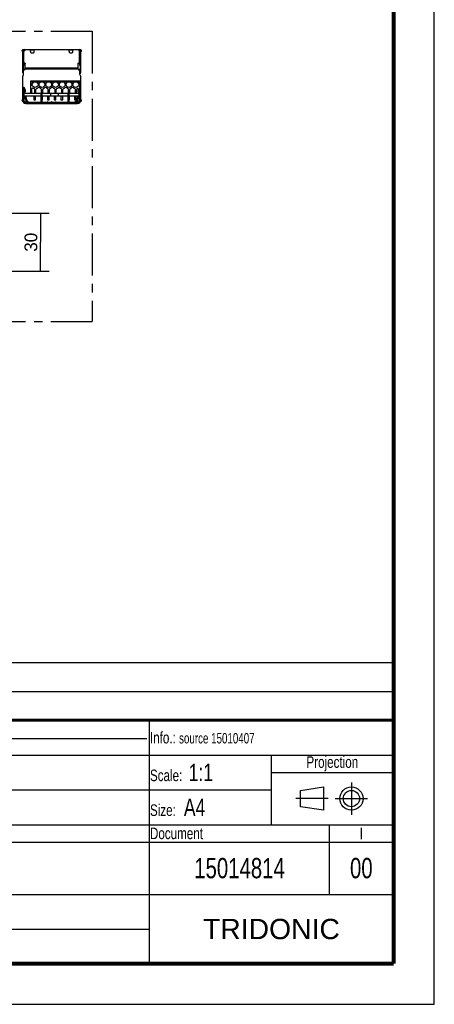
# Model space of a CAD drawing. Header units: millimetres. Extents: x 0 to 210, y 0 to 297.
# Tile 6 of 18: x 139 to 210, y 0 to 170. Entities that reach past the tile are written whole.
import ezdxf
from ezdxf.enums import TextEntityAlignment as Align

# ---------------------------------------------------------------- set-up
doc = ezdxf.new("R2010")
doc.units = ezdxf.units.MM
doc.header["$LTSCALE"] = 19.36
doc.linetypes.add('CENTER', pattern=[0.6, 0.375, -0.075, 0.075, -0.075])
doc.layers.get('0').update_dxf_attribs({"linetype": 'CONTINUOUS'})
doc.layers.add('DEFAULT_1', color=7, linetype='CENTER')
doc.layers.add('Z_DIM_2D', color=7, linetype='CONTINUOUS')
doc.styles.add('TEXTSTYLE_2', font='txt', dxfattribs={"width": 0.75})
doc.styles.add('TEXTSTYLE_3', font='tridonic-metric-print-light.otf')
doc.styles.add('TEXTSTYLE_5', font='arial.ttf')
doc.dimstyles.new('DIMSTYLE_2', dxfattribs={"dimtxt": 2.2, "dimasz": 3.5, "dimexe": 1.5, "dimexo": 0, "dimgap": 0.55, "dimtad": 1, "dimdec": 4, "dimlfac": 3, "dimdsep": 46, "dimtxsty": 'TEXTSTYLE_3', "dimblk": '_FILLED', "dimblk1": '_FILLED', "dimblk2": '_FILLED', "dimcen": 0.09, "dimclrt": 5, "dimadec": 4, "dimazin": 2, "dimtp": 0.2, "dimtm": 0.2, "dimtfac": 1, "dimtdec": 4, "dimtofl": 0, "dimtmove": 0, "dimatfit": 3, "dimldrblk": '_FILLED', "dimfxl": 0, "dimtolj": 1, "dimarcsym": 0})

# ---------------------------------------------------------------- blocks, each defined once
blk = doc.blocks.new('PROJEKTIONSMETHODE_BL0', base_point=(192.31, 35.47))
at = {"color": 2, "linetype": 'Continuous'}
for p, q in [((186.91, 36.87), (190.91, 37.47)), ((190.91, 37.47), (190.91, 33.47)), ((186.91, 34.07), (186.91, 36.87)), ((190.91, 33.47), (186.91, 34.07))]:
    blk.add_line(p, q, dxfattribs=at)
for radius in [2, 1.4]:
    blk.add_circle((195.71, 35.47), radius, dxfattribs=at)
at = {"layer": 'DEFAULT_1', "color": 2, "linetype": 'CENTER'}
for p, q in [((195.71, 38.27), (195.71, 32.67)), ((191.71, 35.47), (186.11, 35.47)), ((192.91, 35.47), (198.5, 35.47))]:
    blk.add_line(p, q, dxfattribs=at)
blk = doc.blocks.new('*D7')
at = {"layer": 'Z_DIM_2D', "color": 2, "linetype": 'Continuous', "transparency": 16777216}
for p, q in [((130.51, 136.39), (143.59, 136.39)), ((142.09, 136.39), (142.09, 131.39)), ((142.09, 126.39), (142.09, 131.39)), ((130.51, 126.39), (143.59, 126.39))]:
    blk.add_line(p, q, dxfattribs=at)
at = {"layer": 'Z_DIM_2D', "color": 5, "linetype": 'Continuous', "transparency": 16777216, "style": 'TEXTSTYLE_3'}
blk.add_text('30', height=2.2, rotation=90, dxfattribs=at).set_placement((141.54, 131.39), align=Align.CENTER)
blk = doc.blocks.new('_FILLED')
at = {"color": 0, "linetype": 'ByBlock'}
blk.add_solid([(0, 0), (-1, 0.125), (-1, -0.125)], dxfattribs=at)
blk = doc.blocks.new('_NONE')
blk = doc.blocks.new('*T11')
at = {"color": 0, "linetype": 'ByBlock', "lineweight": -2, "transparency": 16777216}
for p, q in [((0, 42), (196, 42)), ((0, 0), (0, 42)), ((53, 36), (53, 42)), ((104, 36), (104, 42)), ((154, 0), (154, 42)), ((196, 0), (196, 42)), ((0, 36), (196, 36)), ((175, 24), (175, 36)), ((175, 33), (196, 33)), ((0, 30), (175, 30)), ((39, 0), (39, 30)), ((0, 24), (196, 24)), ((185, 12), (185, 24)), ((39, 21), (196, 21)), ((0, 18), (39, 18)), ((0, 12), (196, 12)), ((0, 6), (154, 6)), ((0, 0), (196, 0))]:
    blk.add_line(p, q, dxfattribs=at)
at = {"color": 5, "linetype": 'Continuous', "transparency": 16777216}
for s, insert, char_height, width, attachment_point, style in [('Gen. tolerance:\\H2.5; \\H2.0;EN 22768 mK', (0.06, 39), 2, 52.88, 4, 'TEXTSTYLE_2'), ('Sheetm. part tol.:\\H2.5; \\H2.0;DIN 6930-2 m', (53.06, 39), 2, 50.88, 4, 'TEXTSTYLE_2'), ('Plastic part tol.:\\H2.5; \\H2.0;DIN 16901', (104.06, 39), 2, 49.88, 4, 'TEXTSTYLE_2'), ('Info.: \\H1.8;{\\W0.7;source 15010407}', (154.06, 39), 2, 41.88, 4, 'TEXTSTYLE_2'), ('Projection', (185.5, 34.5), 2, 20.88, 5, 'TEXTSTYLE_2'), ('Surface treatment/aftertreatment: \\H2.5;-', (0.06, 33), 2, 153.88, 4, 'TEXTSTYLE_2'), ('Scale:  \\H3.0;1:1', (154.06, 33), 2, 20.88, 4, 'TEXTSTYLE_2'), ('Project: \\H2.5;Q-0973', (0.06, 27), 2, 38.88, 4, 'TEXTSTYLE_2'), ('Basic material: \\H2.5;-', (39.06, 27), 2, 114.88, 4, 'TEXTSTYLE_2'), ('Size: \\H3.0; A4', (154.06, 27), 2, 20.88, 4, 'TEXTSTYLE_2'), ('Description', (39.06, 22.5), 2, 114.88, 4, 'TEXTSTYLE_2'), ('Document', (154.06, 22.5), 2, 30.88, 4, 'TEXTSTYLE_2'), ('I', (190.5, 22.5), 2, 10.88, 5, 'TEXTSTYLE_2'), ('Date: \\H2.5;16.11.2021', (0.06, 15), 2, 38.88, 4, 'TEXTSTYLE_2'), ('Chked. by: \\H2.5;see SAP', (0.06, 9), 2, 38.88, 4, 'TEXTSTYLE_2'), ('TRIDONIC', (175, 6), 3.5, 41.88, 5, 'TEXTSTYLE_5'), ('Chked. date: \\H2.5;see SAP', (0.06, 3), 2, 38.88, 4, 'TEXTSTYLE_2'), ('Copyright according to ISO 16016', (96.5, 3), 2.5, 114.88, 5, 'TEXTSTYLE_2')]:
    blk.add_mtext(s, dxfattribs=dict(at, insert=insert, char_height=char_height, width=width, attachment_point=attachment_point, style=style))
at = {"color": 7, "linetype": 'Continuous', "transparency": 16777216, "char_height": 3.5, "style": 'TEXTSTYLE_2'}
for s, insert, width, attachment_point in [('DATA MEC 360x30x28 7/2+ANT A', (39.06, 16.5), 114.88, 4), ('15014814', (169.5, 16.5), 30.88, 5), ('00', (190.5, 16.5), 10.88, 5), ('-', (39.06, 9), 114.88, 4)]:
    blk.add_mtext(s, dxfattribs=dict(at, insert=insert, width=width, attachment_point=attachment_point))
blk = doc.blocks.new('*T12')
at = {"color": 0, "linetype": 'ByBlock', "lineweight": -2, "transparency": 16777216}
for p, q in [((0, 10), (196, 10)), ((0, 0), (0, 10)), ((13, 0), (13, 10)), ((29, 0), (29, 10)), ((53, 0), (53, 10)), ((75, 0), (75, 10)), ((196, 0), (196, 10)), ((0, 5), (196, 5)), ((0, 0), (196, 0))]:
    blk.add_line(p, q, dxfattribs=at)
at = {"color": 5, "linetype": 'Continuous', "transparency": 16777216, "char_height": 1.8, "style": 'TEXTSTYLE_2'}
for s, insert, width, attachment_point in [('Issue no.', (6.5, 2.5), 12.88, 5), ('Issue date ', (13.06, 2.5), 15.88, 4), ('Issue by ', (29.06, 2.5), 23.88, 4), ('Issue chked. by', (53.06, 2.5), 21.88, 4), ('Issue text ', (75.06, 2.5), 120.88, 4)]:
    blk.add_mtext(s, dxfattribs=dict(at, insert=insert, width=width, attachment_point=attachment_point))

msp = doc.modelspace()

# ---------------------------------------------------------------- linework, layer by layer
at = {"color": 2, "linetype": 'Continuous'}
for p, q in [((210, 0), (210, 297)), ((0, 0), (210, 0))]:
    msp.add_line(p, q, dxfattribs=at)
at = {"color": 7, "linetype": 'Continuous'}
for p, q in [((139.030618, 160.646527), (139.030618, 164.413193)), ((139.030618, 164.313193), (139.163952, 164.312195)), ((139.113952, 164.568798), (139.113952, 164.312195)), ((139.113952, 164.568798), (139.463952, 164.568798)), ((139.163952, 164.312195), (139.163952, 161.882076)), ((139.230618, 162.322556), (139.230618, 164.348077)), ((139.259908, 164.398077), (139.434662, 164.521647)), ((139.263952, 164.646527), (148.797285, 164.646527)), ((139.443346, 164.528669), (139.434662, 164.521647)), ((139.463952, 164.646527), (139.463952, 164.571647)), ((140.363952, 164.262356), (140.363952, 164.63104)), ((140.363952, 164.568798), (141.030618, 164.568798)), ((141.030618, 164.262356), (141.030618, 164.63104)), ((147.030618, 164.262356), (147.030618, 164.63104)), ((147.030618, 164.568798), (147.697285, 164.568798)), ((147.697285, 164.262356), (147.697285, 164.63104)), ((148.597285, 164.646527), (148.597285, 164.571647)), ((148.597285, 164.568798), (148.947285, 164.568798)), ((148.801329, 164.398077), (148.626574, 164.521647)), ((148.830618, 162.322556), (148.830618, 164.348077)), ((148.897285, 164.312195), (149.030618, 164.313193)), ((148.897285, 161.882076), (148.897285, 164.312195)), ((148.947285, 164.568798), (148.947285, 164.312195)), ((149.030618, 160.646527), (149.030618, 164.413193)), ((139.113952, 161.882076), (139.113952, 161.216543)), ((139.163952, 161.882076), (139.113952, 161.882076)), ((139.363952, 162.303143), (139.330618, 162.303143)), ((139.363952, 162.252035), (139.330618, 162.252035)), ((139.463952, 161.216543), (139.463952, 162.232432)), ((148.597285, 161.216543), (148.597285, 162.232432)), ((148.697285, 162.303143), (148.730618, 162.303143)), ((148.697285, 162.252035), (148.730618, 162.252035)), ((148.947285, 161.882076), (148.897285, 161.882076)), ((148.947285, 161.882076), (148.947285, 161.216543)), ((139.030618, 160.646527), (139.163952, 160.646527)), ((139.030618, 155.846527), (139.030618, 160.000367)), ((139.113952, 161.216543), (139.463952, 161.216543)), ((139.124899, 160.218912), (139.118486, 160.212499)), ((139.163952, 160.313193), (139.163952, 161.216543)), ((139.330618, 161.216543), (139.330618, 161.047966)), ((148.597285, 161.216543), (148.947285, 161.216543)), ((148.730618, 161.047966), (148.730618, 161.216543)), ((148.897285, 160.313193), (148.897285, 161.216543)), ((149.030618, 160.646527), (148.897285, 160.646527)), ((148.94275, 160.212499), (148.936337, 160.218912)), ((149.030618, 155.846527), (149.030618, 160.000367)), ((139.197285, 158.019915), (139.197285, 155.846527)), ((139.197285, 158.019915), (139.39539, 157.435688)), ((139.197636, 158.117499), (139.250753, 158.122292)), ((139.205762, 158.087904), (139.253879, 158.110909)), ((139.434607, 157.609265), (139.205762, 158.087904)), ((139.23547, 158.025768), (139.283587, 158.048774)), ((139.280228, 158.0558), (139.253879, 158.110909)), ((139.283587, 158.048774), (139.482724, 157.63227)), ((140.413952, 157.10486), (140.413952, 159.238193)), ((140.413952, 159.238193), (148.880618, 159.238193)), ((148.880618, 157.10486), (148.880618, 159.238193)), ((139.197285, 156.97986), (139.030618, 156.97986)), ((139.197285, 157.71925), (139.284243, 157.537373)), ((139.39539, 157.435688), (139.197285, 157.157638)), ((139.243952, 157.373193), (139.197285, 157.338193)), ((139.197285, 156.54091), (139.40071, 156.496545)), ((139.343952, 157.23986), (139.231952, 157.15586)), ((139.250618, 157.086527), (139.250618, 156.641527)), ((139.375952, 157.197193), (139.263952, 157.113193)), ((139.283952, 156.608193), (142.197285, 156.608193)), ((139.283952, 156.55486), (139.331773, 156.55486)), ((139.297285, 156.608193), (139.297285, 157.10486)), ((139.297285, 157.10486), (148.880618, 157.10486)), ((139.40071, 156.496545), (139.659958, 155.513273)), ((139.492761, 156.43133), (139.604716, 156.01351)), ((139.544277, 156.445133), (139.656232, 156.027314)), ((140.613952, 157.10486), (140.613952, 157.816221)), ((140.963952, 156.608193), (140.963952, 155.95486)), ((141.105618, 157.10486), (141.105618, 157.746906)), ((141.263952, 155.95486), (141.263952, 156.608193)), ((141.305618, 157.10486), (141.305618, 157.746906)), ((142.130618, 156.608193), (142.130618, 155.95486)), ((142.197285, 155.613193), (142.197285, 157.07986)), ((142.197285, 157.07986), (142.363952, 157.07986)), ((142.272285, 157.10486), (142.272285, 157.746906)), ((142.363952, 155.613193), (142.363952, 157.07986)), ((142.363952, 156.608193), (146.863952, 156.608193)), ((142.430618, 155.95486), (142.430618, 156.608193)), ((142.472285, 157.10486), (142.472285, 157.746906)), ((143.297285, 156.608193), (143.297285, 155.95486)), ((143.438952, 157.10486), (143.438952, 157.746906)), ((143.597285, 155.95486), (143.597285, 156.608193)), ((143.638952, 157.10486), (143.638952, 157.746906)), ((143.880618, 156.608193), (143.880618, 157.10486)), ((144.463952, 156.608193), (144.463952, 155.95486)), ((144.605618, 157.10486), (144.605618, 157.746906)), ((144.763952, 155.95486), (144.763952, 156.608193)), ((144.805618, 157.10486), (144.805618, 157.746906)), ((145.213952, 156.608193), (145.213952, 157.10486)), ((145.630618, 156.608193), (145.630618, 155.95486)), ((145.772285, 157.10486), (145.772285, 157.746906)), ((145.930618, 155.95486), (145.930618, 156.608193)), ((145.972285, 157.10486), (145.972285, 157.746906)), ((146.797285, 156.608193), (146.797285, 155.95486)), ((146.863952, 157.07986), (147.030618, 157.07986)), ((146.863952, 155.613193), (146.863952, 157.07986)), ((146.938952, 157.10486), (146.938952, 157.746906)), ((147.030618, 155.613193), (147.030618, 157.07986)), ((147.030618, 156.608193), (148.777285, 156.608193)), ((147.097285, 155.95486), (147.097285, 156.608193)), ((147.138952, 157.10486), (147.138952, 157.746906)), ((147.963952, 156.608193), (147.963952, 155.95486)), ((148.105618, 157.10486), (148.105618, 157.746906)), ((148.263952, 155.95486), (148.263952, 156.608193)), ((148.305618, 157.10486), (148.305618, 157.746906)), ((148.394712, 155.513273), (148.641643, 156.434838)), ((148.405005, 156.027314), (148.51696, 156.445133)), ((148.456521, 156.01351), (148.568476, 156.43133)), ((148.578513, 157.63227), (148.669253, 157.822056)), ((148.626629, 157.609265), (148.680618, 157.722185)), ((148.641643, 156.434838), (148.863952, 156.567467)), ((148.680618, 157.10486), (148.680618, 157.761563)), ((148.729463, 156.55486), (148.777285, 156.55486)), ((148.763952, 156.608193), (148.763952, 157.10486)), ((148.810618, 156.641527), (148.810618, 157.086527)), ((148.863952, 155.846527), (148.863952, 157.086527)), ((148.863952, 156.97986), (149.030618, 156.97986)), ((139.563952, 155.47986), (148.497285, 155.47986)), ((139.563952, 155.313193), (148.497285, 155.313193)), ((139.659958, 155.513273), (140.08339, 155.513273)), ((140.300182, 155.533193), (142.208641, 155.533193)), ((140.530618, 155.313193), (140.530618, 155.47986)), ((140.963952, 155.95486), (141.263952, 155.95486)), ((142.130618, 155.95486), (142.197285, 155.95486)), ((142.363952, 155.95486), (142.430618, 155.95486)), ((142.39074, 155.533193), (143.280638, 155.533193)), ((143.347285, 155.57986), (143.20447, 155.47986)), ((143.297285, 155.95486), (143.597285, 155.95486)), ((143.347701, 155.563154), (143.347285, 155.57986)), ((143.347285, 155.313193), (143.347285, 155.47986)), ((143.34895, 155.54646), (143.347701, 155.563154)), ((143.350603, 155.533193), (143.963971, 155.533193)), ((144.030618, 155.57986), (143.887804, 155.47986)), ((144.030618, 155.57986), (144.173433, 155.47986)), ((144.097265, 155.533193), (144.710634, 155.533193)), ((144.463952, 155.95486), (144.763952, 155.95486)), ((144.713952, 155.57986), (144.856766, 155.47986)), ((144.713952, 155.313193), (144.713952, 155.47986)), ((144.780599, 155.533193), (146.875307, 155.533193)), ((145.630618, 155.95486), (145.930618, 155.95486)), ((146.797285, 155.95486), (146.863952, 155.95486)), ((147.030618, 155.95486), (147.097285, 155.95486)), ((147.057407, 155.533193), (147.761055, 155.533193)), ((147.530618, 155.313193), (147.530618, 155.47986)), ((147.963952, 155.95486), (148.263952, 155.95486)), ((147.977847, 155.513273), (148.394712, 155.513273)), ((7.100278, 45.828668), (160.431037, 45.819166))]:
    msp.add_line(p, q, dxfattribs=at)
at = {"color": 9, "linetype": 'Continuous'}
for p, q in [((139.030618, 164.413193), (139.113952, 164.413193)), ((139.030618, 164.215562), (139.163952, 164.215562)), ((139.263952, 164.646527), (139.263952, 164.568817)), ((139.363952, 164.646527), (139.363952, 164.568817)), ((140.363952, 164.578185), (139.463952, 164.578185)), ((147.030618, 164.578185), (141.030618, 164.578185)), ((148.597285, 164.578185), (147.697285, 164.578185)), ((148.697285, 164.646527), (148.697285, 164.568817)), ((148.797285, 164.646527), (148.797285, 164.568817)), ((148.897285, 164.215562), (149.030618, 164.215562)), ((149.030618, 164.413193), (148.947285, 164.413193)), ((139.163952, 162.077491), (139.030618, 162.077491)), ((139.113952, 161.841789), (139.030618, 161.841789)), ((139.330618, 162.303143), (139.330618, 162.252035)), ((139.363952, 162.252035), (139.363952, 162.303143)), ((148.597285, 161.381535), (139.463952, 161.381535)), ((148.697285, 162.252035), (148.697285, 162.303143)), ((148.730618, 162.303143), (148.730618, 162.252035)), ((149.030618, 162.077491), (148.897285, 162.077491)), ((149.030618, 161.841789), (148.947285, 161.841789)), ((139.030618, 160.913193), (139.163952, 160.913193)), ((139.330618, 161.047966), (139.163952, 161.047966)), ((148.597285, 161.216543), (139.463952, 161.216543)), ((148.730618, 161.047966), (148.897285, 161.047966)), ((149.030618, 160.913193), (148.897285, 160.913193)), ((140.413952, 159.171527), (148.880618, 159.171527)), ((140.413952, 159.079615), (148.880618, 159.079615)), ((140.938335, 159.008904), (140.413952, 159.008904)), ((140.690243, 158.669158), (140.413952, 158.669158)), ((140.70006, 158.433455), (140.413952, 158.433455)), ((142.105002, 159.008904), (141.422901, 159.008904)), ((141.866727, 158.433455), (141.661177, 158.433455)), ((141.856909, 158.669158), (141.670994, 158.669158)), ((143.271669, 159.008904), (142.589568, 159.008904)), ((143.033393, 158.433455), (142.827843, 158.433455)), ((143.023576, 158.669158), (142.837661, 158.669158)), ((143.756235, 159.008904), (144.438335, 159.008904)), ((143.99451, 158.433455), (144.20006, 158.433455)), ((144.004327, 158.669158), (144.190243, 158.669158)), ((145.605002, 159.008904), (144.922901, 159.008904)), ((145.366727, 158.433455), (145.161177, 158.433455)), ((145.356909, 158.669158), (145.170994, 158.669158)), ((146.771669, 159.008904), (146.089568, 159.008904)), ((146.533393, 158.433455), (146.327843, 158.433455)), ((146.523576, 158.669158), (146.337661, 158.669158)), ((147.938335, 159.008904), (147.256235, 159.008904)), ((147.70006, 158.433455), (147.49451, 158.433455)), ((147.690243, 158.669158), (147.504327, 158.669158)), ((148.880618, 159.008904), (148.422901, 159.008904)), ((148.880618, 158.433455), (148.661177, 158.433455)), ((148.880618, 158.669158), (148.670994, 158.669158)), ((139.030618, 157.313193), (139.197285, 157.313193)), ((139.197285, 156.646527), (139.030618, 156.646527)), ((139.197285, 157.086527), (139.250618, 157.086527)), ((139.197285, 156.641527), (139.250618, 156.641527)), ((139.231952, 157.15586), (139.263952, 157.113193)), ((139.238353, 155.813273), (139.238352, 156.460911)), ((139.243952, 157.373193), (139.298779, 157.30009)), ((139.283952, 156.55486), (139.283952, 156.608193)), ((139.284243, 157.537373), (139.350214, 157.568915)), ((139.331773, 156.55486), (139.331773, 156.608193)), ((139.343952, 157.23986), (139.375952, 157.197193)), ((139.357748, 156.476884), (139.364433, 156.458108)), ((139.364433, 156.458108), (139.370215, 156.437913)), ((139.370215, 156.437913), (139.598681, 155.585267)), ((139.434607, 157.609265), (139.482724, 157.63227)), ((139.458747, 157.424223), (139.511155, 157.414331)), ((139.492761, 156.43133), (139.544277, 156.445133)), ((142.197285, 157.013193), (142.363952, 157.013193)), ((146.863952, 157.013193), (147.030618, 157.013193)), ((148.462556, 155.585267), (148.693274, 156.44633)), ((148.568476, 156.43133), (148.51696, 156.445133)), ((148.602489, 157.424223), (148.550081, 157.414331)), ((148.626629, 157.609265), (148.578513, 157.63227)), ((148.691021, 156.437913), (148.707688, 156.437913)), ((148.729463, 156.55486), (148.729463, 156.608193)), ((148.777285, 156.55486), (148.777285, 156.608193)), ((148.863952, 157.086527), (148.810618, 157.086527)), ((148.863952, 156.641527), (148.810618, 156.641527)), ((148.822882, 156.46091), (148.822884, 155.813273)), ((148.863952, 156.646527), (149.030618, 156.646527)), ((149.030618, 157.313193), (148.880618, 157.313193)), ((139.030618, 155.846527), (139.197285, 155.846527)), ((139.628425, 155.513311), (139.538353, 155.513273)), ((139.563952, 155.313193), (139.563952, 155.47986)), ((139.598681, 155.585267), (139.604283, 155.566718)), ((139.604716, 156.01351), (139.656232, 156.027314)), ((139.636039, 155.515662), (139.628443, 155.513273)), ((140.197285, 155.313193), (140.197285, 155.47986)), ((140.300182, 155.47986), (140.300182, 155.533193)), ((142.363952, 155.613193), (142.197285, 155.613193)), ((143.413952, 155.313193), (143.413952, 155.47986)), ((144.647285, 155.313193), (144.647285, 155.47986)), ((147.030618, 155.613193), (146.863952, 155.613193)), ((147.761055, 155.47986), (147.761055, 155.533193)), ((147.863952, 155.313193), (147.863952, 155.47986)), ((148.456521, 156.01351), (148.405005, 156.027314)), ((148.423532, 155.516156), (148.432815, 155.513258)), ((148.426486, 155.509827), (148.432794, 155.513274)), ((148.432794, 155.513275), (148.522884, 155.513273)), ((148.497285, 155.313193), (148.497285, 155.47986)), ((149.030618, 155.846527), (148.863952, 155.846527))]:
    msp.add_line(p, q, dxfattribs=at)
at = {"color": 7, "linetype": 'Continuous'}
for points, const_width in [([(203, 7), (203, 290)], 0.7), ([(7, 49), (203, 49)], 0.5), ([(7, 7), (203, 7)], 0.7)]:
    msp.add_lwpolyline(points, dxfattribs=dict(at, const_width=const_width))
for points in [[(139.259908, 164.398077), (139.251224, 164.391056), (139.244016, 164.383433), (139.23824, 164.375134), (139.234026, 164.366379), (139.231499, 164.357384), (139.230618, 164.348077)], [(139.460544, 164.553346), (139.456329, 164.544591), (139.450554, 164.536292), (139.443346, 164.528669)], [(139.463952, 164.571647), (139.463071, 164.562341), (139.460544, 164.553346)], [(140.367232, 164.646527), (140.366227, 164.646091), (140.365406, 164.644788), (140.364769, 164.642621), (140.364315, 164.639599), (140.364042, 164.635734), (140.363952, 164.63104)], [(140.363952, 164.262356), (140.366444, 164.233742), (140.373638, 164.205949), (140.385638, 164.178781), (140.402133, 164.152819), (140.422979, 164.128472), (140.447781, 164.106056), (140.476262, 164.085944), (140.50793, 164.068377), (140.54239, 164.053668), (140.579083, 164.04197), (140.617519, 164.033521), (140.657106, 164.028372), (140.697285, 164.026672), (140.737464, 164.028372), (140.777051, 164.033521), (140.815487, 164.04197), (140.85218, 164.053668), (140.88664, 164.068377), (140.918308, 164.085944), (140.946789, 164.106056), (140.971591, 164.128472), (140.992437, 164.152819), (141.008932, 164.178781), (141.020932, 164.205949), (141.028126, 164.233742), (141.030618, 164.262356)], [(141.030618, 164.63104), (141.030528, 164.635734), (141.030255, 164.639599), (141.029801, 164.642621), (141.029164, 164.644788), (141.028343, 164.646091), (141.027338, 164.646527)], [(147.033899, 164.646527), (147.032894, 164.646091), (147.032072, 164.644788), (147.031435, 164.642621), (147.030981, 164.639599), (147.030709, 164.635734), (147.030618, 164.63104)], [(147.030618, 164.262356), (147.03311, 164.233742), (147.040304, 164.205949), (147.052304, 164.178781), (147.0688, 164.152819), (147.089646, 164.128472), (147.114448, 164.106056), (147.142928, 164.085944), (147.174597, 164.068377), (147.209056, 164.053668), (147.24575, 164.04197), (147.284186, 164.033521), (147.323773, 164.028372), (147.363952, 164.026672), (147.404131, 164.028372), (147.443717, 164.033521), (147.482153, 164.04197), (147.518847, 164.053668), (147.553307, 164.068377), (147.584975, 164.085944), (147.613455, 164.106056), (147.638258, 164.128472), (147.659104, 164.152819), (147.675599, 164.178781), (147.687599, 164.205949), (147.694793, 164.233742), (147.697285, 164.262356)], [(147.697285, 164.63104), (147.697194, 164.635734), (147.696922, 164.639599), (147.696468, 164.642621), (147.695831, 164.644788), (147.69501, 164.646091), (147.694005, 164.646527)], [(148.626574, 164.521647), (148.617891, 164.528669), (148.610682, 164.536292), (148.604907, 164.544591), (148.600692, 164.553346), (148.598166, 164.562341), (148.597285, 164.571647)], [(148.830618, 164.348077), (148.829737, 164.357384), (148.827211, 164.366379), (148.822996, 164.375134), (148.817221, 164.383433), (148.810013, 164.391056), (148.801329, 164.398077)], [(139.230618, 162.373853), (139.231902, 162.362661), (139.235513, 162.352003), (139.241538, 162.341759), (139.249717, 162.332291), (139.259924, 162.323865), (139.27184, 162.316647), (139.28523, 162.310864), (139.299717, 162.306604), (139.314789, 162.30405), (139.330618, 162.303143)], [(139.363952, 162.303143), (139.379781, 162.302235), (139.394853, 162.299682), (139.40934, 162.295422), (139.42273, 162.289638), (139.434646, 162.282421), (139.444853, 162.273995), (139.453032, 162.264527), (139.459057, 162.254283), (139.462668, 162.243625), (139.463952, 162.232432)], [(148.597285, 162.232432), (148.598568, 162.243625), (148.602179, 162.254283), (148.608205, 162.264527), (148.616383, 162.273995), (148.62659, 162.282421), (148.638506, 162.289638), (148.651896, 162.295422), (148.666383, 162.299682), (148.681456, 162.302235), (148.697285, 162.303143)], [(148.730618, 162.303143), (148.746447, 162.30405), (148.76152, 162.306604), (148.776007, 162.310864), (148.789397, 162.316647), (148.801313, 162.323865), (148.81152, 162.332291), (148.819699, 162.341759), (148.825724, 162.352003), (148.829335, 162.362661), (148.830618, 162.373853)], [(143.353934, 155.51311), (143.351029, 155.529776), (143.34895, 155.54646)], [(143.362209, 155.47986), (143.357663, 155.496473), (143.353934, 155.51311)], [(144.713952, 155.57986), (144.713535, 155.563154), (144.712287, 155.54646), (144.710208, 155.529776), (144.707302, 155.51311), (144.703574, 155.496473), (144.700067, 155.483659)]]:
    msp.add_lwpolyline(points, dxfattribs=at)
at = {"color": 9, "linetype": 'Continuous'}
for points in [[(139.205229, 156.539177), (139.206984, 156.531169), (139.20887, 156.523536), (139.210872, 156.516282), (139.212983, 156.509402), (139.215194, 156.502894), (139.217499, 156.496753), (139.219894, 156.490974), (139.222371, 156.485557), (139.224926, 156.480495), (139.227546, 156.475804)], [(139.227546, 156.475804), (139.23022, 156.471488), (139.232927, 156.467561), (139.235639, 156.464038), (139.238352, 156.460912)], [(139.248673, 156.529702), (139.248024, 156.51567), (139.246064, 156.499378), (139.24282, 156.48104), (139.238335, 156.4609)], [(139.238352, 156.460911), (139.269746, 156.450232), (139.299411, 156.442839), (139.327345, 156.438733), (139.353548, 156.437913)], [(139.322669, 156.513565), (139.331742, 156.497683), (139.339979, 156.479627), (139.347278, 156.459622), (139.353548, 156.437913)], [(139.341947, 156.509361), (139.350227, 156.494032), (139.357748, 156.476884)], [(139.353548, 156.437913), (139.381968, 156.437868), (139.393711, 156.437426), (139.405373, 156.436556), (139.416877, 156.435227)], [(148.641643, 156.434838), (148.65287, 156.436258), (148.664852, 156.437267), (148.677577, 156.43783), (148.69102, 156.437913)], [(148.700953, 156.470222), (148.698244, 156.462499), (148.695682, 156.45453), (148.693274, 156.44633)], [(148.722761, 156.483233), (148.718541, 156.472701), (148.714613, 156.461609), (148.710991, 156.449999), (148.707688, 156.437913)], [(148.707688, 156.437913), (148.71989, 156.43817), (148.731902, 156.438892), (148.743719, 156.440083), (148.755363, 156.441725), (148.766845, 156.443801), (148.778192, 156.446315), (148.789417, 156.449257), (148.800577, 156.452656), (148.811739, 156.456544), (148.822882, 156.46091)], [(148.812804, 156.536952), (148.81275, 156.522273), (148.814437, 156.504491), (148.817835, 156.483917), (148.822884, 156.460911)], [(148.822883, 156.46091), (148.826467, 156.465155), (148.829803, 156.46967), (148.832873, 156.474425), (148.835744, 156.47944), (148.838467, 156.484732), (148.841053, 156.490315), (148.843522, 156.496209), (148.845874, 156.502424)], [(148.845874, 156.502424), (148.848116, 156.508972), (148.850244, 156.515865), (148.852258, 156.523115), (148.854151, 156.530738), (148.855918, 156.538742), (148.857552, 156.54716), (148.859046, 156.556029), (148.860377, 156.565334)], [(139.197285, 155.846527), (139.198563, 155.839509), (139.202347, 155.83276), (139.208494, 155.826539), (139.216766, 155.821084), (139.226848, 155.816605), (139.238353, 155.813273)], [(139.238353, 155.813273), (139.241287, 155.77234), (139.249223, 155.733254), (139.26236, 155.695752), (139.280098, 155.660623), (139.302038, 155.628479), (139.327773, 155.5996), (139.356902, 155.57438), (139.389003, 155.553095), (139.423689, 155.536068), (139.460458, 155.523567), (139.4986, 155.516016), (139.538353, 155.513273)], [(139.563952, 155.47986), (139.558816, 155.480875), (139.553837, 155.483891), (139.549166, 155.488815), (139.544946, 155.495497), (139.541304, 155.503733), (139.538353, 155.513273)], [(139.641554, 155.583075), (139.631346, 155.584135), (139.620777, 155.584855), (139.609878, 155.585233), (139.598681, 155.585267)], [(139.604283, 155.566718), (139.611108, 155.548542), (139.619155, 155.530739), (139.628425, 155.513311)], [(139.628423, 155.513284), (139.634802, 155.509802), (139.641384, 155.506607), (139.648114, 155.503719), (139.655095, 155.501047), (139.662416, 155.498523), (139.670096, 155.496144), (139.678189, 155.493891), (139.686697, 155.491771)], [(139.657768, 155.521579), (139.650714, 155.519818), (139.643466, 155.517844), (139.636039, 155.515662)], [(139.686697, 155.491771), (139.695635, 155.489786), (139.705019, 155.487943), (139.714862, 155.48625), (139.725185, 155.484717)], [(148.336137, 155.484729), (148.346472, 155.486265), (148.356326, 155.487963), (148.365721, 155.489811), (148.374668, 155.491801), (148.383182, 155.493927), (148.391279, 155.496185), (148.398963, 155.498569), (148.406281, 155.501098), (148.413251, 155.503772), (148.419955, 155.506653), (148.426486, 155.509827)], [(148.397311, 155.522972), (148.405756, 155.52102), (148.414504, 155.518746), (148.423532, 155.516156)], [(148.413179, 155.582192), (148.424807, 155.583654), (148.436946, 155.584656), (148.449545, 155.585195), (148.462556, 155.585267)], [(148.432794, 155.513275), (148.441984, 155.530502), (148.450007, 155.548243), (148.456865, 155.566498), (148.462556, 155.585267)], [(148.497285, 155.47986), (148.502421, 155.480875), (148.5074, 155.483891), (148.512071, 155.488815), (148.516291, 155.495497), (148.519932, 155.503733), (148.522884, 155.513273)], [(148.522884, 155.513273), (148.536861, 155.51361), (148.550627, 155.514559), (148.564172, 155.516126), (148.577523, 155.518291), (148.590695, 155.521035), (148.603708, 155.524366), (148.616571, 155.528272), (148.629335, 155.532795), (148.641998, 155.537919), (148.654738, 155.543802), (148.667745, 155.550555), (148.680976, 155.558309), (148.694507, 155.56721), (148.708168, 155.577329), (148.721876, 155.588768), (148.735458, 155.601585), (148.748773, 155.615852), (148.761634, 155.63162), (148.773887, 155.648964), (148.785296, 155.667879), (148.795662, 155.688407), (148.804726, 155.71049), (148.812255, 155.734125), (148.81797, 155.759194), (148.821468, 155.785562), (148.822884, 155.813273)], [(148.863952, 155.846527), (148.862674, 155.839509), (148.858889, 155.83276), (148.852742, 155.826539), (148.84447, 155.821085), (148.834388, 155.816606), (148.822884, 155.813273)]]:
    msp.add_lwpolyline(points, dxfattribs=at)
at = {"color": 7, "linetype": 'Continuous'}
for centre in [(141.180618, 158.571527), (142.347285, 158.571527), (143.513952, 158.571527), (144.680618, 158.571527), (145.847285, 158.571527), (147.013952, 158.571527), (148.180618, 158.571527)]:
    msp.add_circle(centre, 0.5, dxfattribs=at)
for centre, radius, start, end in [((139.030618, 164.413193), 0.133333, 73.17758261, 270), ((139.263952, 164.413193), 0.233333, 90, 180), ((148.797285, 164.413193), 0.233333, 0, 90), ((149.030618, 164.413193), 0.133333, 270, 106.82241739), ((139.163952, 160.646527), 0.133333, 180, 270), ((139.330618, 160.000367), 0.3, 135, 180), ((139.030618, 160.313193), 0.133333, 315, 360), ((148.897285, 160.646527), 0.133333, 270, 360), ((149.030618, 160.313193), 0.133333, 180, 225), ((148.730618, 160.000367), 0.3, 0, 45), ((139.283952, 158.125287), 0.086667, 185.15563341, 205.55319702), ((139.283952, 158.125287), 0.033333, 185.15563341, 205.55319702), ((140.780618, 157.816221), 0.166667, 60.63413564, 180), ((141.205618, 158.571527), 0.7, 240.63413564, 252.07978686), ((140.938952, 157.746906), 0.166667, 0, 72.07978686), ((141.472285, 157.746906), 0.166667, 107.92021314, 180), ((141.205618, 158.571527), 0.7, 287.92021314, 312.30498971), ((141.788952, 157.930564), 0.166667, 47.69501029, 132.30498971), ((142.372285, 158.571527), 0.7, 227.69501029, 252.07978686), ((142.105618, 157.746906), 0.166667, 0, 72.07978686), ((142.638952, 157.746906), 0.166667, 107.92021314, 180), ((142.372285, 158.571527), 0.7, 287.92021314, 312.30498971), ((142.955618, 157.930564), 0.166667, 47.69501029, 132.30498971), ((143.538952, 158.571527), 0.7, 227.69501029, 252.07978686), ((143.272285, 157.746906), 0.166667, 0, 72.07978686), ((143.805618, 157.746906), 0.166667, 107.92021314, 180), ((143.538952, 158.571527), 0.7, 287.92021314, 312.30498971), ((144.122285, 157.930564), 0.166667, 47.69501029, 132.30498971), ((144.705618, 158.571527), 0.7, 227.69501029, 252.07978686), ((144.438952, 157.746906), 0.166667, 0, 72.07978686), ((144.972285, 157.746906), 0.166667, 107.92021314, 180), ((144.705618, 158.571527), 0.7, 287.92021314, 312.30498971), ((145.288952, 157.930564), 0.166667, 47.69501029, 132.30498971), ((145.872285, 158.571527), 0.7, 227.69501029, 252.07978686), ((145.605618, 157.746906), 0.166667, 0, 72.07978686), ((146.138952, 157.746906), 0.166667, 107.92021314, 180), ((145.872285, 158.571527), 0.7, 287.92021314, 312.30498971), ((146.455618, 157.930564), 0.166667, 47.69501029, 132.30498971), ((147.038952, 158.571527), 0.7, 227.69501029, 252.07978686), ((146.772285, 157.746906), 0.166667, 0, 72.07978686), ((147.305618, 157.746906), 0.166667, 107.92021314, 180), ((147.038952, 158.571527), 0.7, 287.92021314, 312.30498971), ((147.622285, 157.930564), 0.166667, 47.69501029, 132.30498971), ((148.205618, 158.571527), 0.7, 227.69501029, 252.07978686), ((147.938952, 157.746906), 0.166667, 0, 72.07978686), ((148.472285, 157.746906), 0.166667, 107.92021314, 180), ((148.205618, 158.571527), 0.7, 287.92021314, 290.84059612), ((148.513952, 157.761563), 0.166667, 0, 110.84059612), ((139.283952, 157.086527), 0.086667, 126.86989765, 180), ((139.283952, 156.641527), 0.086667, 180, 270), ((139.163952, 157.47986), 0.133333, 306.86989765, 25.55319702), ((139.283952, 157.086527), 0.033333, 126.86989765, 180), ((139.283952, 156.641527), 0.033333, 180, 270), ((139.331773, 156.388193), 0.22, 15, 90), ((139.331773, 156.388193), 0.166667, 15, 90), ((139.163952, 157.47986), 0.3, 306.86989765, 25.55319702), ((139.163952, 157.47986), 0.353333, 306.86989765, 25.55319702), ((148.729463, 156.388193), 0.22, 90, 165), ((148.897285, 157.47986), 0.353333, 154.44680298, 232.17820738), ((148.729463, 156.388193), 0.166667, 90, 165), ((148.897285, 157.47986), 0.3, 154.44680298, 223.76174269), ((148.777285, 156.641527), 0.033333, 270, 360), ((148.777285, 156.641527), 0.086667, 270, 341.98313518), ((148.777285, 157.086527), 0.033333, 0, 33.36701297), ((148.777285, 157.086527), 0.086667, 0, 12.21252527), ((139.030618, 155.846527), 0.133333, 90, 277.472107), ((139.563952, 155.846527), 0.533333, 180, 270), ((139.563952, 155.846527), 0.366667, 180, 270), ((140.300182, 156.19986), 0.72, 195, 264.62691739), ((140.300182, 156.19986), 0.666667, 195, 270), ((139.798862, 155.546527), 0.066667, 209.92038022, 270), ((142.497285, 155.613193), 0.3, 180, 206.40274316), ((142.497285, 155.613193), 0.133333, 180, 270), ((147.163952, 155.613193), 0.3, 180, 206.40274316), ((147.163952, 155.613193), 0.133333, 180, 270), ((147.761055, 156.19986), 0.666667, 270, 345), ((147.761055, 156.19986), 0.72, 275.37308261, 345), ((148.262375, 155.546527), 0.066667, 270, 330.07905338), ((148.497285, 155.846527), 0.533333, 270, 360), ((148.497285, 155.846527), 0.366667, 270, 360), ((149.030618, 155.846527), 0.133333, 262.53128517, 90)]:
    msp.add_arc(centre, radius, start, end, dxfattribs=at)
for centre, start_param, end_param in [((139.330618, 162.322556), 3.1415926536, 4.7123889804), ((139.363952, 162.181513), 6.2831853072, 7.853981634), ((148.697285, 162.181513), 1.5707963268, 2.9825981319), ((148.730618, 162.322556), -1.5707963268, 0)]:
    msp.add_ellipse(centre, major_axis=(0.1, 0), ratio=0.7052112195, start_param=start_param, end_param=end_param, dxfattribs=at)
at = {"layer": 'DEFAULT_1', "color": 3, "linetype": 'CENTER'}
for p, q in [((50.967141, 167.757403), (150.98209, 167.757403)), ((150.98209, 167.757403), (150.98209, 117.743956)), ((50.967141, 117.743956), (150.98209, 117.743956))]:
    msp.add_line(p, q, dxfattribs=at)

# ---------------------------------------------------------------- block references
for name, p in [('*T12', (6.913619, 48.960154)), ('*T11', (6.913546, 6.960131))]:
    msp.add_blockref(name, p)
at = {"color": 2, "linetype": 'Continuous'}
msp.add_blockref('PROJEKTIONSMETHODE_BL0', (192.305085, 35.469747), dxfattribs=at)

# ---------------------------------------------------------------- dimensions: what is measured, and where the dimension line sits
at = {"layer": 'Z_DIM_2D', "color": 2, "linetype": 'Continuous'}
dim = msp.add_linear_dim(base=(142.085327, 136.386631), p1=(130.507553, 126.386631), p2=(130.507553, 136.386631), angle=90, dimstyle='DIMSTYLE_2', override={"dimblk1": 'NONE', "dimblk2": 'NONE', "dimsah": 1}, dxfattribs=at)
dim.commit()
dim.dimension.update_dxf_attribs({"geometry": '*D7', "text_midpoint": (142.085327, 131.360332), "dimtype": 160})

doc.saveas('drawing.dxf')
